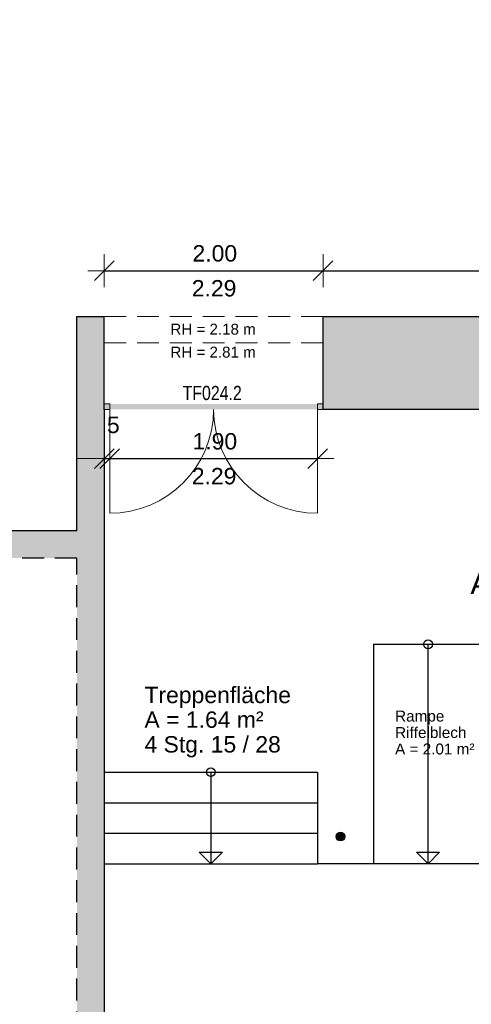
# Model space of a CAD drawing. Header units: metres. Extents: x 313 to 415, y -67 to 7.
# Tile 45 of 84: x 362.57 to 366.69, y -43.14 to -34.13. Entities that reach past the tile are written whole.
import ezdxf

# ---------------------------------------------------------------- set-up
doc = ezdxf.new("R2010")
doc.units = ezdxf.units.M
doc.header["$PDMODE"] = 65
doc.linetypes.add('AUSGEZOGEN', pattern=[0])
doc.linetypes.add('VERDECKT2_S2', pattern=[0.27, 0.2, -0.07])
for name, color, linetype, lineweight in [('Allgemein01', 7, 'AUSGEZOGEN', 13), ('Füllfläche', 7, 'AUSGEZOGEN', 13), ('Maßlinie Allgemein', 7, 'AUSGEZOGEN', 25), ('Standard', 7, 'AUSGEZOGEN', 25), ('Text Allgemein', 7, 'AUSGEZOGEN', 25)]:
    doc.layers.add(name, color=color, linetype=linetype, lineweight=lineweight)
doc.styles.add('ARIAL', font='ARIAL.TTF')
doc.dimstyles.new('DIMSTYLE_15', dxfattribs={"dimtxt": 0.15, "dimasz": 0.3, "dimexe": 0, "dimexo": 1e-06, "dimgap": 0.075, "dimtad": 2, "dimrnd": 0.005, "dimzin": 4, "dimdsep": 46, "dimtxsty": 'ARIAL', "dimblk1": 'ALL_ML_STRICH', "dimblk2": 'ALL_ML_STRICH', "dimsah": 1, "dimcen": 0, "dimse1": 1, "dimse2": 1, "dimclrd": 7, "dimclre": 7, "dimclrt": 7, "dimadec": 0, "dimazin": 0, "dimtfac": 1, "dimtdec": 0, "dimtix": 1, "dimtmove": 2, "dimatfit": 3, "dimfxl": 0, "dimtzin": 0, "dimlwd": 0, "dimlwe": 13, "dimarcsym": 0})
doc.dimstyles.new('DIMSTYLE_16', dxfattribs={"dimtxt": 0.15, "dimasz": 0.3, "dimexe": 0, "dimexo": 1e-06, "dimgap": 0.075, "dimtad": 2, "dimdec": 1, "dimlfac": 100, "dimrnd": 0.5, "dimzin": 4, "dimdsep": 46, "dimtxsty": 'ARIAL', "dimblk1": 'ALL_ML_STRICH', "dimblk2": 'ALL_ML_STRICH', "dimsah": 1, "dimcen": 0, "dimse1": 1, "dimse2": 1, "dimclrd": 7, "dimclre": 7, "dimclrt": 7, "dimadec": 0, "dimazin": 0, "dimtfac": 1, "dimtdec": 0, "dimtix": 1, "dimtmove": 2, "dimatfit": 3, "dimfxl": 0, "dimtvp": 1.2, "dimtzin": 0, "dimlwd": 0, "dimlwe": 13, "dimarcsym": 0})

# ---------------------------------------------------------------- blocks, each defined once
blk = doc.blocks.new('ALL_ML_STRICH')
at = {"color": 0, "linetype": 'ByBlock', "lineweight": -2}
for p, q in [((0, -0.5), (0, 0.5)), ((-1, 0), (0.5, 0)), ((-0.3, -0.3), (0.3, 0.3))]:
    blk.add_line(p, q, dxfattribs=at)
blk = doc.blocks.new('*D144')
at = {"layer": 'DEFPOINTS', "color": 7, "linetype": 'AUSGEZOGEN', "lineweight": 13}
for p in [(363.3395, -37.6954), (363.3895, -37.6954), (363.3395, -38.1454)]:
    blk.add_point(p, dxfattribs=at)
at = {"layer": 'Maßlinie Allgemein', "color": 7, "linetype": 'AUSGEZOGEN', "lineweight": -2}
blk.add_line((363.3395, -38.1454), (363.3895, -38.1454), dxfattribs=at)
at = {"layer": 'Maßlinie Allgemein', "color": 7, "linetype": 'AUSGEZOGEN', "lineweight": 13, "xscale": 0.3, "yscale": 0.3, "zscale": 0.3}
blk.add_blockref('ALL_ML_STRICH', (363.3895, -38.1454), dxfattribs=at)
at = {"layer": 'Maßlinie Allgemein', "color": 7, "linetype": 'AUSGEZOGEN', "lineweight": 13, "xscale": 0.3, "yscale": 0.3, "zscale": 0.3, "rotation": 180}
blk.add_blockref('ALL_ML_STRICH', (363.3395, -38.1454), dxfattribs=at)
at = {"layer": 'Maßlinie Allgemein', "color": 7, "linetype": 'AUSGEZOGEN', "lineweight": 13, "insert": (363.4229, -37.8378), "char_height": 0.15, "width": 0.45, "attachment_point": 5, "style": 'ARIAL'}
blk.add_mtext('\\A1;{\\A1;{5\\H0.099000;\\S^ ;}}', dxfattribs=at)
blk = doc.blocks.new('*D145')
at = {"layer": 'DEFPOINTS', "color": 7, "linetype": 'AUSGEZOGEN', "lineweight": 13}
for p in [(363.3895, -37.6954), (365.2895, -37.6954), (363.3895, -38.1454)]:
    blk.add_point(p, dxfattribs=at)
at = {"layer": 'Maßlinie Allgemein', "color": 7, "linetype": 'AUSGEZOGEN', "lineweight": -2}
blk.add_line((363.3895, -38.1454), (365.2895, -38.1454), dxfattribs=at)
at = {"layer": 'Maßlinie Allgemein', "color": 7, "linetype": 'AUSGEZOGEN', "lineweight": 13, "xscale": 0.3, "yscale": 0.3, "zscale": 0.3, "rotation": 180}
blk.add_blockref('ALL_ML_STRICH', (363.3895, -38.1454), dxfattribs=at)
at = {"layer": 'Maßlinie Allgemein', "color": 7, "linetype": 'AUSGEZOGEN', "lineweight": 13, "xscale": 0.3, "yscale": 0.3, "zscale": 0.3}
blk.add_blockref('ALL_ML_STRICH', (365.2895, -38.1454), dxfattribs=at)
at = {"layer": 'Maßlinie Allgemein', "color": 7, "linetype": 'AUSGEZOGEN', "lineweight": 13, "insert": (364.3506, -37.9878), "char_height": 0.15, "width": 0.6, "attachment_point": 5, "style": 'ARIAL'}
blk.add_mtext('\\A1;{\\A1;{1.90\\H0.099000;\\S^ ;}}', dxfattribs=at)
at = {"layer": 'Maßlinie Allgemein', "color": 7, "linetype": 'AUSGEZOGEN', "lineweight": 13, "insert": (364.1401, -38.2311), "char_height": 0.15, "width": 0.0075, "attachment_point": 1, "line_spacing_factor": 0.60241, "style": 'ARIAL'}
blk.add_mtext('\\A1;{2.29\\H0.099000;\\S^ ;}', dxfattribs=at)
blk = doc.blocks.new('*D146')
at = {"layer": 'DEFPOINTS', "color": 7, "linetype": 'AUSGEZOGEN', "lineweight": 13}
for p in [(363.3395, -36.4254), (363.3395, -36.8454), (365.3395, -36.8454)]:
    blk.add_point(p, dxfattribs=at)
at = {"layer": 'Maßlinie Allgemein', "color": 7, "linetype": 'AUSGEZOGEN', "lineweight": -2}
blk.add_line((363.3395, -36.4254), (365.3395, -36.4254), dxfattribs=at)
at = {"layer": 'Maßlinie Allgemein', "color": 7, "linetype": 'AUSGEZOGEN', "lineweight": 13, "xscale": 0.3, "yscale": 0.3, "zscale": 0.3, "rotation": 180}
blk.add_blockref('ALL_ML_STRICH', (363.3395, -36.4254), dxfattribs=at)
at = {"layer": 'Maßlinie Allgemein', "color": 7, "linetype": 'AUSGEZOGEN', "lineweight": 13, "xscale": 0.3, "yscale": 0.3, "zscale": 0.3}
blk.add_blockref('ALL_ML_STRICH', (365.3395, -36.4254), dxfattribs=at)
at = {"layer": 'Maßlinie Allgemein', "color": 7, "linetype": 'AUSGEZOGEN', "lineweight": 13, "insert": (364.3506, -36.2678), "char_height": 0.15, "width": 0.6, "attachment_point": 5, "style": 'ARIAL'}
blk.add_mtext('\\A1;{\\A1;{2.00\\H0.099000;\\S^ ;}}', dxfattribs=at)
at = {"layer": 'Maßlinie Allgemein', "color": 7, "linetype": 'AUSGEZOGEN', "lineweight": 13, "insert": (364.1401, -36.5111), "char_height": 0.15, "width": 0.0075, "attachment_point": 1, "line_spacing_factor": 0.60241, "style": 'ARIAL'}
blk.add_mtext('\\A1;{2.29\\H0.099000;\\S^ ;}', dxfattribs=at)
blk = doc.blocks.new('*D147')
at = {"layer": 'DEFPOINTS', "color": 7, "linetype": 'AUSGEZOGEN', "lineweight": 13}
for p in [(365.3395, -36.4254), (365.3395, -36.8454), (369.1395, -36.8454)]:
    blk.add_point(p, dxfattribs=at)
at = {"layer": 'Maßlinie Allgemein', "color": 7, "linetype": 'AUSGEZOGEN', "lineweight": -2}
blk.add_line((365.3395, -36.4254), (369.1395, -36.4254), dxfattribs=at)
at = {"layer": 'Maßlinie Allgemein', "color": 7, "linetype": 'AUSGEZOGEN', "lineweight": 13, "xscale": 0.3, "yscale": 0.3, "zscale": 0.3, "rotation": 180}
blk.add_blockref('ALL_ML_STRICH', (365.3395, -36.4254), dxfattribs=at)
at = {"layer": 'Maßlinie Allgemein', "color": 7, "linetype": 'AUSGEZOGEN', "lineweight": 13, "xscale": 0.3, "yscale": 0.3, "zscale": 0.3}
blk.add_blockref('ALL_ML_STRICH', (369.1395, -36.4254), dxfattribs=at)
at = {"layer": 'Maßlinie Allgemein', "color": 7, "linetype": 'AUSGEZOGEN', "lineweight": 13, "insert": (367.2506, -36.2677), "char_height": 0.15, "width": 0.6, "attachment_point": 5, "style": 'ARIAL'}
blk.add_mtext('\\A1;{\\A1;{3.80\\H0.099000;\\S^ ;}}', dxfattribs=at)

msp = doc.modelspace()

# ---------------------------------------------------------------- hatches: boundary and pattern name
at = {"layer": 'Füllfläche', "linetype": 'AUSGEZOGEN', "lineweight": 25}
for color, points in [(254, [(363.3395, -44.0554), (363.3395, -36.8454), (363.0895, -36.8454), (363.0895, -38.8054), (350.3845, -38.8054), (350.3845, -33.6754), (350.1145, -33.6754), (350.1145, -33.1054), (349.8145, -33.1054), (349.8145, -33.8354), (350.0845, -33.8354), (350.0845, -35.2754), (332.0845, -35.2754), (332.0845, -34.3254), (330.4645, -34.3254), (330.4645, -32.8254), (332.0845, -32.8254), (332.0845, -28.1654), (344.5245, -28.1654), (344.5245, -27.8654), (343.5245, -27.8654), (343.5245, -27.6554), (343.2145, -27.6554), (343.2145, -27.8654), (338.7645, -27.8654), (338.7645, -27.6654), (338.4545, -27.6654), (338.4545, -27.8654), (334.0045, -27.8654), (334.0045, -27.6654), (333.6945, -27.6654), (333.6945, -27.8654), (329.2445, -27.8654), (329.2445, -27.6654), (328.9345, -27.6654), (328.9345, -27.8654), (324.4845, -27.8654), (324.4845, -24.5654), (321.5845, -24.5654), (321.5845, -23.0454), (324.4845, -23.0454), (324.4845, -8.7654), (328.9345, -8.7654), (328.9346, -8.9754), (329.2446, -8.9754), (329.2445, -8.7654), (333.6945, -8.7654), (333.6946, -8.9754), (334.0046, -8.9754), (334.0045, -8.7654), (338.4545, -8.7654), (338.4545, -8.9754), (338.7646, -8.9754), (338.7645, -8.7654), (339.7945, -8.7654), (339.7945, -8.4654), (339.6646, -8.4654), (339.6646, -6.4654), (342.1646, -6.4654), (342.1646, -8.4654), (342.0445, -8.4654), (342.0445, -8.7654), (343.2145, -8.7654), (343.2145, -8.9754), (343.5246, -8.9754), (343.5245, -8.7654), (347.9745, -8.7654), (347.9745, -8.9754), (348.2845, -8.9754), (348.2845, -8.7654), (352.7345, -8.7654), (352.7345, -13.5954), (349.1145, -13.5954), (349.1145, -14.1454), (349.3645, -14.1454), (349.3645, -13.8454), (352.7345, -13.8454), (352.7345, -18.3454), (351.5495, -18.3454), (351.5495, -18.5954), (353.0445, -18.5954), (353.0445, -13.5954), (358.0345, -13.5954), (358.0345, -27.5054), (353.0445, -27.5054), (353.0445, -19.6954), (349.3646, -19.6954), (349.3645, -18.5954), (350.5495, -18.5954), (350.5495, -18.3454), (349.3645, -18.3454), (349.3645, -15.0254), (349.1145, -15.0254), (349.1145, -19.9454), (352.7345, -19.9454), (352.7345, -27.5054), (350.1845, -27.5054), (350.1845, -27.8654), (348.2845, -27.8654), (348.2845, -27.6654), (347.9745, -27.6654), (347.9745, -27.8654), (346.0345, -27.8654), (346.0345, -28.1654), (349.8145, -28.1654), (349.8145, -31.0854), (350.1145, -31.0854), (350.1145, -30.5954), (350.3845, -30.5954), (350.3845, -27.8654), (358.6445, -27.8654), (358.6445, 0.9046), (374.2245, 0.9046), (374.2245, -3.6354), (373.9645, -3.6354), (373.9645, -4.0154), (374.2245, -4.0154), (374.2245, -8.4254), (373.9645, -8.4254), (373.9645, -8.8054), (374.2245, -8.8054), (374.2245, -13.2154), (373.9645, -13.2154), (373.9645, -13.5954), (374.2245, -13.5954), (374.2245, -18.0054), (373.9645, -18.0054), (373.9645, -18.3854), (374.2245, -18.3854), (374.2245, -22.7954), (373.9645, -22.7954), (373.9645, -23.1754), (374.2245, -23.1754), (374.2245, -27.5854), (373.9645, -27.5854), (373.9645, -27.9654), (374.5045, -27.9654), (374.5045, -25.6154), (376.8145, -25.6154), (376.8145, -27.9454), (376.6345, -27.9454), (376.6345, -28.1954), (377.0645, -28.1954), (377.0645, -25.3654), (374.5045, -25.3654), (374.5045, -23.0754), (375.6645, -23.0754), (375.6645, -22.8254), (375.0145, -22.8254), (375.0145, -22.0654), (374.7345, -22.0654), (374.7345, -22.8254), (374.4545, -22.8254), (374.4545, -20.1254), (375.1045, -20.1254), (375.1045, -19.8254), (375.7045, -19.8254), (375.7045, -19.5254), (374.4745, -19.5254), (374.4745, -16.0754), (377.5445, -16.0754), (377.5445, -17.5254), (377.8445, -17.5254), (377.8445, -15.1954), (377.5445, -15.1954), (377.5445, -15.7754), (374.4745, -15.7754), (374.4745, -12.9754), (377.5445, -12.9754), (377.5445, -14.1954), (377.8445, -14.1954), (377.8445, -11.5754), (377.5445, -11.5754), (377.5445, -12.6754), (374.4745, -12.6754), (374.4745, -9.2754), (377.5445, -9.2754), (377.5445, -10.5754), (377.8445, -10.5754), (377.8445, -9.8454), (380.3645, -9.8454), (380.3645, -10.6154), (380.6645, -10.6154), (380.6645, -9.8454), (384.7045, -9.8454), (384.7045, -14.1954), (385.0045, -14.1954), (385.0045, -14.1454), (385.7245, -14.1454), (385.7245, -13.9354), (385.0045, -13.9354), (385.0045, -9.8454), (387.4645, -9.8454), (387.4645, -13.9354), (386.7245, -13.9354), (386.7245, -14.1454), (387.4645, -14.1454), (387.4645, -17.2754), (387.5545, -17.2754), (387.5545, -18.0654), (387.8545, -18.0654), (387.8545, -17.7854), (391.9845, -17.7854), (391.9845, -21.1654), (391.9245, -21.1654), (391.9245, -21.4354), (392.3645, -21.4354), (392.3645, -17.4854), (387.9145, -17.4854), (387.9145, -16.8054), (387.7645, -16.8054), (387.7645, -9.5454), (377.8445, -9.5454), (377.8445, -8.9754), (374.7245, -8.9754), (374.7245, 1.2646), (358.0345, 1.2646), (358.0345, -13.2154), (353.1845, -13.2154), (353.1845, -8.1454), (342.4345, -8.1454), (342.4345, -6.1654), (339.3646, -6.1654), (339.3646, -8.1454), (324.0345, -8.1454), (324.0345, -22.5954), (321.1345, -22.5954), (321.1345, -25.0154), (324.0345, -25.0154), (324.0345, -28.1854), (331.8145, -28.1854), (331.8145, -32.5254), (330.1645, -32.5254), (330.1645, -34.6254), (331.8145, -34.6254), (331.8145, -35.2754), (321.4245, -35.2754), (321.4245, -38.1654), (321.7045, -38.1654), (321.7045, -35.8054), (338.1645, -35.8054), (338.1645, -38.4754), (337.9945, -38.4754), (337.9945, -38.6254), (338.1645, -38.6254), (338.1645, -39.0354), (338.4145, -39.0354), (338.4145, -38.6254), (340.8445, -38.6254), (340.8445, -38.4754), (338.4145, -38.4754), (338.4145, -35.8054), (350.0845, -35.8054), (350.0845, -36.3954), (344.5745, -36.3954), (344.5745, -36.2954), (344.3245, -36.2954), (344.3245, -38.4754), (341.7745, -38.4754), (341.7745, -38.6254), (344.3245, -38.6254), (344.3245, -39.0354), (344.5745, -39.0354), (344.5745, -36.5154), (350.2245, -36.5154), (350.2245, -44.0054), (349.8345, -44.0054), (349.8345, -44.3354), (350.2245, -44.3354), (350.2245, -44.3754), (350.7345, -44.3754), (350.7345, -44.0054), (350.3845, -44.0054), (350.3845, -39.0554), (356.8045, -39.0554), (356.8045, -44.3754), (357.0545, -44.3754), (357.0545, -44.3354), (357.8545, -44.3354), (357.8545, -44.4054), (358.1995, -44.4054), (358.1995, -44.3354), (358.3395, -44.3354), (358.3395, -44.0054), (357.0545, -44.0054), (357.0545, -39.0554), (363.0895, -39.0554), (363.0895, -44.0054), (363.0295, -44.0054), (363.0295, -44.4054), (363.3395, -44.4054), (363.3395, -44.3354), (365.3395, -44.3354), (365.3395, -44.0554)]), (254, [(369.1395, -36.8454), (365.3395, -36.8454), (365.3395, -37.6954), (371.3395, -37.6954), (371.3395, -37.8954), (371.6045, -37.8954), (371.6045, -34.4554), (381.8745, -34.4554), (381.8745, -34.8554), (382.1245, -34.8554), (382.1245, -33.8554), (381.8745, -33.8554), (381.8745, -34.1654), (379.8145, -34.1654), (379.8145, -32.7954), (381.8745, -32.7954), (381.8745, -32.9554), (382.1245, -32.9554), (382.1245, -31.9554), (381.8745, -31.9554), (381.8745, -32.5054), (379.8145, -32.5054), (379.8145, -30.6004), (381.8745, -30.6004), (381.8745, -31.0554), (382.1245, -31.0554), (382.1245, -30.0254), (381.8745, -30.0254), (381.8745, -30.3104), (379.8145, -30.3104), (379.8145, -28.1254), (381.0745, -28.1254), (381.0745, -26.3654), (381.8745, -26.3654), (381.8745, -28.3754), (382.1245, -28.3754), (382.1245, -25.3654), (390.9645, -25.3654), (390.9645, -21.4354), (391.0045, -21.4354), (391.0045, -21.1654), (390.8845, -21.1654), (390.8845, -19.5254), (387.8545, -19.5254), (387.8545, -18.9754), (387.5545, -18.9754), (387.5545, -19.5254), (386.7845, -19.5254), (386.7845, -19.8654), (390.6945, -19.8654), (390.6945, -25.1854), (382.1245, -25.1854), (382.1245, -22.2854), (381.7845, -22.2854), (381.7845, -22.8254), (379.1145, -22.8254), (379.1145, -22.2954), (378.7845, -22.2954), (378.7845, -22.8254), (376.6745, -22.8254), (376.6745, -23.0754), (379.4645, -23.0754), (379.4645, -23.1354), (379.7545, -23.1354), (379.7545, -23.0754), (381.7845, -23.0754), (381.7845, -26.1354), (380.8445, -26.1354), (380.8445, -27.8954), (379.7545, -27.8954), (379.7545, -27.6954), (379.4645, -27.6954), (379.4645, -34.0254), (369.1395, -34.0254), (369.1395, -34.9954), (369.3845, -34.9954), (369.3845, -34.3054), (371.3345, -34.3054), (371.3345, -37.5454), (369.3845, -37.5454), (369.3845, -35.8754), (369.1395, -35.8754)]), (30, [(365.3395, -37.6954), (365.3395, -37.6454), (363.3395, -37.6454), (363.3395, -37.6954)]), (254, [(365.538, -41.5946), (365.5368, -41.5912), (365.5354, -41.5878), (365.5336, -41.5846), (365.5316, -41.5816), (365.5293, -41.5788), (365.5268, -41.5762), (365.524, -41.5738), (365.521, -41.5717), (365.5179, -41.5699), (365.5146, -41.5684), (365.5111, -41.5671), (365.5076, -41.5662), (365.504, -41.5657), (365.5004, -41.5654), (365.4967, -41.5655), (365.4931, -41.5659), (365.4896, -41.5667), (365.4861, -41.5677), (365.4827, -41.5691), (365.4795, -41.5708), (365.4764, -41.5727), (365.4735, -41.575), (365.4709, -41.5774), (365.4684, -41.5802), (365.4663, -41.5831), (365.4644, -41.5862), (365.4628, -41.5895), (365.4615, -41.5929), (365.4605, -41.5964), (365.4598, -41.6), (365.4595, -41.6036), (365.4595, -41.6072), (365.4598, -41.6109), (365.4605, -41.6144), (365.4615, -41.6179), (365.4628, -41.6213), (365.4644, -41.6246), (365.4663, -41.6277), (365.4684, -41.6306), (365.4709, -41.6334), (365.4735, -41.6359), (365.4764, -41.6381), (365.4795, -41.64), (365.4827, -41.6417), (365.4861, -41.6431), (365.4896, -41.6442), (365.4931, -41.6449), (365.4967, -41.6453), (365.5004, -41.6454), (365.504, -41.6451), (365.5076, -41.6446), (365.5111, -41.6437), (365.5146, -41.6424), (365.5179, -41.6409), (365.521, -41.6391), (365.524, -41.637), (365.5268, -41.6346), (365.5293, -41.632), (365.5316, -41.6292), (365.5336, -41.6262), (365.5354, -41.623), (365.5368, -41.6197), (365.538, -41.6162), (365.5388, -41.6127), (365.5393, -41.609), (365.5395, -41.6054), (365.5393, -41.6018), (365.5388, -41.5982)])]:
    msp.add_hatch(color=color, dxfattribs=at).paths.add_polyline_path(points)

# ---------------------------------------------------------------- linework, layer by layer
at = {"layer": 'Allgemein01', "color": 7, "linetype": 'AUSGEZOGEN', "lineweight": 25}
for p, q in [((363.0895, -36.8454), (363.3395, -36.8454)), ((363.0895, -38.8054), (363.0895, -36.8454)), ((363.3395, -37.6954), (363.3395, -36.8454)), ((365.3395, -37.6954), (365.3395, -36.8454)), ((365.3395, -36.8454), (369.1395, -36.8454)), ((363.3395, -37.6954), (363.3395, -44.0554)), ((371.3395, -37.6954), (365.3395, -37.6954)), ((363.0895, -38.8054), (350.3845, -38.8054)), ((365.7995, -39.8454), (365.7995, -41.8554)), ((365.7995, -39.8454), (366.7995, -39.8454)), ((366.2995, -41.8554), (366.2995, -39.8454)), ((363.3395, -41.0154), (365.2895, -41.0154)), ((364.3145, -41.0154), (364.3145, -41.8554)), ((365.2895, -41.0154), (365.2895, -41.8554)), ((363.3395, -41.2954), (365.2895, -41.2954)), ((363.3395, -41.5754), (365.2895, -41.5754)), ((364.3145, -41.8554), (364.2084, -41.7493)), ((364.2084, -41.7493), (364.4205, -41.7493)), ((364.3145, -41.8554), (364.4205, -41.7493)), ((366.2995, -41.8554), (366.1934, -41.7493)), ((366.1934, -41.7493), (366.4055, -41.7493)), ((366.2995, -41.8554), (366.4055, -41.7493)), ((363.3395, -41.8554), (365.2895, -41.8554)), ((367.3095, -41.8554), (365.2895, -41.8554))]:
    msp.add_line(p, q, dxfattribs=at)
at = {"layer": 'Allgemein01', "color": 7, "linetype": 'VERDECKT2_S2', "lineweight": 13}
for p, q in [((363.3395, -36.8454), (365.3395, -36.8454)), ((365.3395, -37.0854), (363.3395, -37.0854))]:
    msp.add_line(p, q, dxfattribs=at)
at = {"layer": 'Allgemein01', "color": 7, "linetype": 'AUSGEZOGEN', "lineweight": 18}
for p, q in [((363.3895, -37.6454), (363.3395, -37.6454)), ((363.3895, -37.6454), (363.3895, -37.6954)), ((365.2895, -37.6454), (365.2895, -37.6954)), ((365.3395, -37.6454), (365.2895, -37.6454)), ((363.3895, -37.6954), (363.3395, -37.6954)), ((363.3895, -37.6954), (363.3895, -38.6454)), ((365.2895, -37.6954), (365.2895, -38.6454)), ((365.3395, -37.6954), (365.2895, -37.6954))]:
    msp.add_line(p, q, dxfattribs=at)
at = {"layer": 'Allgemein01', "color": 253, "linetype": 'VERDECKT2_S2', "lineweight": 25}
for p, q in [((363.0895, -39.0554), (357.0545, -39.0554)), ((363.0895, -44.0054), (363.0895, -39.0554))]:
    msp.add_line(p, q, dxfattribs=at)
at = {"layer": 'Allgemein01', "color": 7, "linetype": 'AUSGEZOGEN', "lineweight": 25}
for centre in [(366.2995, -39.8454), (364.3145, -41.0154), (365.4995, -41.6054)]:
    msp.add_circle(centre, 0.04, dxfattribs=at)
at = {"layer": 'Allgemein01', "color": 7, "linetype": 'AUSGEZOGEN', "lineweight": 18}
for centre, start, end in [((363.3895, -37.6954), 270, 0), ((365.2895, -37.6954), 180, 270)]:
    msp.add_arc(centre, 0.95, start, end, dxfattribs=at)

# ---------------------------------------------------------------- texts
at = {"layer": 'Standard', "color": 7, "linetype": 'AUSGEZOGEN', "lineweight": 25, "insert": (366.687, -39.387), "char_height": 0.2, "width": 1.710062, "attachment_point": 7, "style": 'ARIAL'}
msp.add_mtext('\\W1.00;A = 42.20 m²', dxfattribs=at)
at = {"layer": 'Text Allgemein', "color": 7, "linetype": 'AUSGEZOGEN', "lineweight": 25, "style": 'ARIAL'}
for s, insert, char_height, width, attachment_point in [('\\W0.99;RH = 2.18 m', (363.9445, -37.0121), 0.1, 0.839586, 7), ('\\W0.99;RH = 2.81 m', (363.9445, -37.2221), 0.1, 0.839586, 7), ('\\W0.80;TF024.2', (364.3264, -37.5454), 0.13, 0.59457, 5)]:
    msp.add_mtext(s, dxfattribs=dict(at, insert=insert, char_height=char_height, width=width, attachment_point=attachment_point))
at = {"layer": 'Text Allgemein', "color": 7, "linetype": 'AUSGEZOGEN', "lineweight": 25, "attachment_point": 1, "line_spacing_factor": 0.903614, "style": 'ARIAL'}
for s, insert, char_height, width in [('\\A1;{\\fArial|i0|b0;\\H0.150000;\\W1.000000;\\C7;Treppenfläche}\\P{\\fArial|i0|b0;\\H0.150000;\\W1.000000;\\C7;A = 1.64 m²}\\P{\\fArial|i0|b0;\\H0.150000;\\W1.000000;\\C7;4 Stg. 15 / 28}\\P', (363.7073, -40.2338), 0.15, 1.422889), ('\\A1;{\\fArial|i0|b0;\\H0.100000;\\W1.000000;\\C7;Rampe}\\P{\\fArial|i0|b0;\\H0.100000;\\W1.000000;\\C7;Riffelblech}\\P{\\fArial|i0|b0;\\H0.100000;\\W1.000000;\\C7;A = 2.01 m²}\\P', (365.9983, -40.4521), 0.1, 0.776881)]:
    msp.add_mtext(s, dxfattribs=dict(at, insert=insert, char_height=char_height, width=width))

# ---------------------------------------------------------------- dimensions: what is measured, and where the dimension line sits
at = {"layer": 'Maßlinie Allgemein', "color": 7, "linetype": 'AUSGEZOGEN', "lineweight": 13}
for base, p1, p2, picture, middle in [((365.3395, -36.4254), (363.3395, -36.8454), (365.3395, -36.8454), '*D146', (364.3506, -36.2678)), ((365.2895, -38.1454), (363.3895, -37.6954), (365.2895, -37.6954), '*D145', (364.3506, -37.9878))]:
    dim = msp.add_linear_dim(base=base, p1=p1, p2=p2, text='<>\\X\\A1;{2.29\\H0.099000;\\S^ ;}', dimstyle='DIMSTYLE_15', override={"dimpost": '<>', "dimclrd": 7, "dimclre": 7, "dimclrt": 7, "dimlwd": 0, "dimlwe": 13}, dxfattribs=at)
    dim.commit()
    dim.dimension.update_dxf_attribs({"geometry": picture, "text_midpoint": middle, "dimtype": 160})
for base, p1, p2, dimstyle, picture, middle in [((369.1395, -36.4254), (365.3395, -36.8454), (369.1395, -36.8454), 'DIMSTYLE_15', '*D147', (367.2506, -36.2677)), ((363.3895, -38.1454), (363.3395, -37.6954), (363.3895, -37.6954), 'DIMSTYLE_16', '*D144', (363.4229, -37.8378))]:
    dim = msp.add_linear_dim(base=base, p1=p1, p2=p2, dimstyle=dimstyle, override={"dimpost": '<>', "dimclrd": 7, "dimclre": 7, "dimclrt": 7, "dimlwd": 0, "dimlwe": 13}, dxfattribs=at)
    dim.commit()
    dim.dimension.update_dxf_attribs({"geometry": picture, "text_midpoint": middle, "dimtype": 160})

doc.saveas('drawing.dxf')
